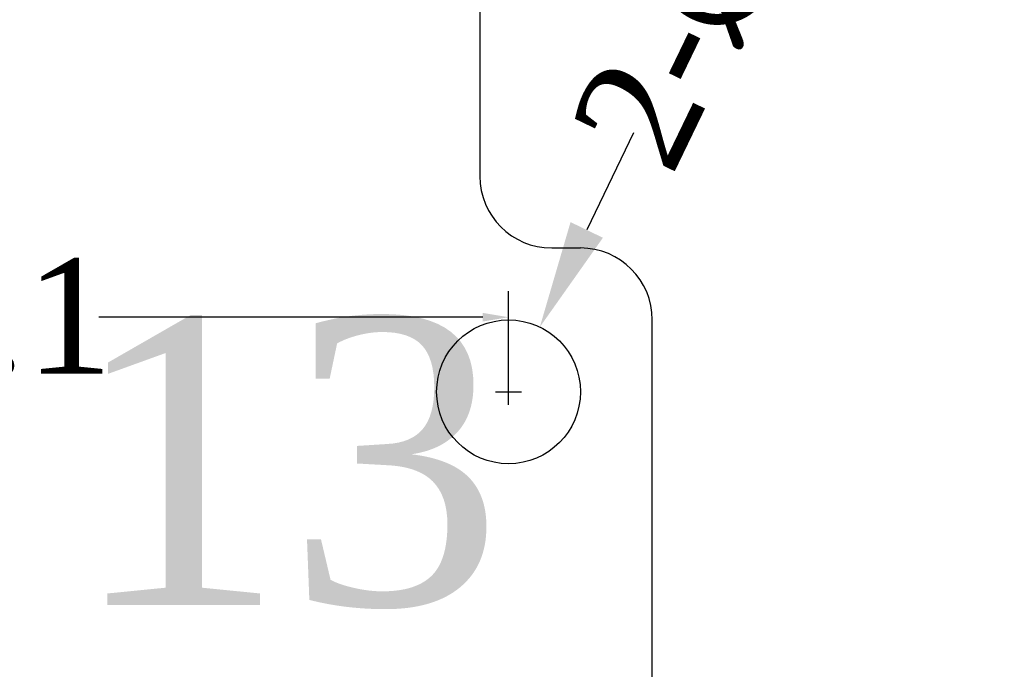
# Model space of a CAD drawing. Extents: x -334 to 152, y -2 to 1135.
# Tile 17 of 20: x -99.85 to -93, y 1090.29 to 1094.81. Entities that reach past the tile are written whole.
import ezdxf

# ---------------------------------------------------------------- set-up
doc = ezdxf.new("R2010")
doc.units = 0
doc.header["$MEASUREMENT"] = 0
doc.layers.add('Frame', color=7, linetype='Continuous')
doc.styles.get("Standard").update_dxf_attribs({"font": 'times.ttf'})
doc.dimstyles.get("Standard").update_dxf_attribs({"dimtxt": 0.18, "dimasz": 0.18, "dimexe": 0.18, "dimexo": 0.0625, "dimgap": 0.09, "dimtad": 0, "dimtih": 1, "dimtoh": 1, "dimdec": 4, "dimzin": 0, "dimdsep": 46, "dimtxsty": 'Standard', "dimcen": 0.09, "dimadec": 0, "dimazin": 0, "dimtfac": 1, "dimtdec": 4, "dimtofl": 0, "dimtmove": 0, "dimatfit": 3, "dimfxl": 1, "dimtolj": 1, "dimtzin": 0, "dimarcsym": 0})

# ---------------------------------------------------------------- blocks, each defined once
blk = doc.blocks.new('*D54')
at = {"color": 0, "lineweight": -2, "transparency": 16777216}
for p, q in [((-95.5766, 1094.0197), (-95.9029, 1093.3444)), ((-96.4466, 1092.1289), (-96.4466, 1092.3089)), ((-96.5366, 1092.2189), (-96.3566, 1092.2189))]:
    blk.add_line(p, q, dxfattribs=at)
at = {"color": 0, "transparency": 16777216}
blk.add_solid([(-96.0154, 1093.3988), (-95.7903, 1093.29), (-96.2291, 1092.6691)], dxfattribs=at)
at = {"layer": 'Defpoints', "color": 0, "transparency": 16777216}
for p in [(-96.2291, 1092.6691), (-96.6641, 1091.7687)]:
    blk.add_point(p, dxfattribs=at)
at = {"color": 0, "transparency": 16777216, "insert": (-94.6388, 1095.9609), "char_height": 0.8, "attachment_point": 5, "rotation": 64.21465}
blk.add_mtext('\\A1;2-∅1%%P0.1', dxfattribs=at)
blk = doc.blocks.new('*D55')
at = {"layer": 'Defpoints', "color": 0, "transparency": 16777216}
for p in [(-96.4466, 1092.7375), (-106.8466, 1092.2189), (-96.4466, 1092.2189)]:
    blk.add_point(p, dxfattribs=at)
at = {"layer": 'Frame', "color": 0, "lineweight": -2, "transparency": 16777216}
for p, q in [((-106.8466, 1092.2814), (-106.8466, 1092.9175)), ((-96.4466, 1092.2814), (-96.4466, 1092.9175)), ((-106.6666, 1092.7375), (-103.9967, 1092.7375)), ((-96.6266, 1092.7375), (-99.2966, 1092.7375))]:
    blk.add_line(p, q, dxfattribs=at)
at = {"layer": 'Frame', "color": 0, "transparency": 16777216}
for points in [[(-106.6666, 1092.7675), (-106.6666, 1092.7075), (-106.8466, 1092.7375)], [(-96.6266, 1092.7675), (-96.6266, 1092.7075), (-96.4466, 1092.7375)]]:
    blk.add_solid(points, dxfattribs=at)
at = {"layer": 'Frame', "color": 0, "transparency": 16777216, "insert": (-101.6466, 1092.7375), "char_height": 0.8, "attachment_point": 5}
blk.add_mtext('\\A1;10.40%%P0.1', dxfattribs=at)

msp = doc.modelspace()

# ---------------------------------------------------------------- linework, layer by layer
at = {"color": 34}
for p, q in [((-96.64664, 1100.21887), (-96.64664, 1093.71887)), ((-96.14664, 1093.21887), (-95.94664, 1093.21887)), ((-95.44664, 1088.71887), (-95.44664, 1092.71887))]:
    msp.add_line(p, q, dxfattribs=at)
msp.add_circle((-96.44664, 1092.21887), 0.5, dxfattribs=at)
for centre, start, end in [((-96.14664, 1093.71887), 180, 270), ((-95.94664, 1092.71887), 0, 90)]:
    msp.add_arc(centre, 0.5, start, end, dxfattribs=at)

# ---------------------------------------------------------------- texts
at = {"insert": (-99.5033, 1092.73749), "char_height": 2, "width": 2.634013, "attachment_point": 1}
msp.add_mtext('13', dxfattribs=at)

# ---------------------------------------------------------------- dimensions: what is measured, and where the dimension line sits
dim = msp.add_diameter_dim_2p(p1=(-96.66414, 1091.76866), p2=(-96.22914, 1092.66909), text='2-<>%%P0.1', dimstyle='Standard', override={"dimtxt": 0.8, "dimasz": 0.75, "dimexe": 0.5, "dimexo": 0.5, "dimgap": 0.1, "dimtih": 0, "dimtoh": 0, "dimzin": 8, "dimazin": 2, "dimtzin": 8})
dim.commit()
dim.dimension.update_dxf_attribs({"geometry": '*D54', "text_midpoint": (-94.63883, 1095.96094)})
at = {"layer": 'Frame', "color": 0}
dim = msp.add_linear_dim(base=(-96.44664, 1092.73749), p1=(-106.84664, 1092.21887), p2=(-96.44664, 1092.21887), text='<>%%P0.1', dimstyle='Standard', override={"dimtxt": 0.8, "dimgap": 0.1, "dimdec": 2, "dimfxl": 0.45, "dimarcsym": 1}, dxfattribs=at)
dim.commit()
dim.dimension.update_dxf_attribs({"geometry": '*D55', "text_midpoint": (-101.64664, 1092.73749)})

doc.saveas('drawing.dxf')
